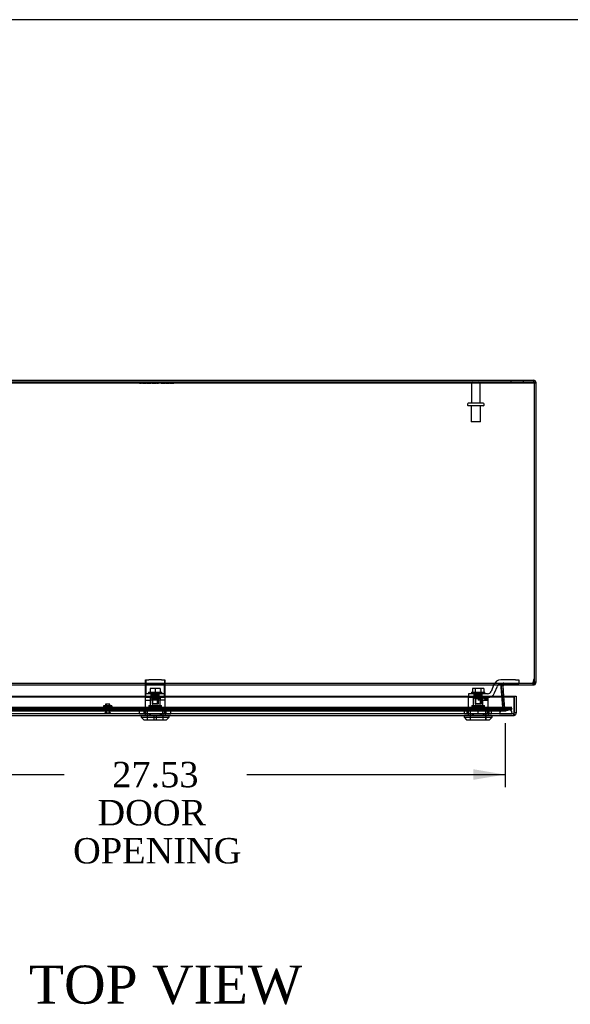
# Model space of a CAD drawing. Header units: inches. Extents: x 1 to 240, y -1 to 159.
# Tile 10 of 18: x 65 to 86, y 120 to 159. Entities that reach past the tile are written whole.
import ezdxf
from ezdxf.enums import TextEntityAlignment as Align
from ezdxf.lldxf.tags import DXFTag

# ---------------------------------------------------------------- set-up
doc = ezdxf.new("R2010")
doc.units = ezdxf.units.IN
doc.header["$MEASUREMENT"] = 0
for name, color, linetype in [('COM70220', 7, 'Continuous'), ('COM70700-5', 7, 'Continuous'), ('COM70702-9', 7, 'Continuous'), ('COM70703-4', 7, 'Continuous'), ('COM70705-9', 7, 'Continuous'), ('Default', 7, 'Continuous'), ('LOK10031', 7, 'Continuous'), ('LOK10031_CAM', 7, 'Continuous'), ('LOK10031_INSERT', 7, 'Continuous'), ('LOK10031_NUT', 7, 'Continuous'), ('LOK10031_SC', 7, 'Continuous'), ('NTS18118', 7, 'Continuous'), ('QLB20254', 7, 'Continuous'), ('STD26063', 7, 'Continuous'), ('STD26089', 7, 'Continuous')]:
    doc.layers.add(name, color=color, linetype=linetype)
doc.styles.add('SEACAD_Times_New_Roman', font='times.ttf')
tags = doc.linetypes.add('HIDDEN2', pattern=[0.1875, 0.125, -0.0625]).pattern_tags.tags
tags[6:7] = [DXFTag(74, 4), DXFTag(75, 0), DXFTag(340, '0'), DXFTag(46, 0.0), DXFTag(50, 0.0), DXFTag(44, 0.0), DXFTag(45, 0.0)]
tags[4:5] = [DXFTag(74, 4), DXFTag(75, 0), DXFTag(340, '0'), DXFTag(46, 0.0), DXFTag(50, 0.0), DXFTag(44, 0.0), DXFTag(45, 0.0)]
doc.dimstyles.new('HAMMOND_(STH_-_240x160)', dxfattribs={"dimtxt": 1, "dimasz": 1.25, "dimexe": 0.5, "dimexo": 0.5, "dimgap": 0.25, "dimtad": 0, "dimtih": 1, "dimtoh": 1, "dimzin": 0, "dimdsep": 46, "dimtxsty": 'SEACAD_Times_New_Roman', "dimblk1": '_SE_FILLED', "dimblk2": '_SE_FILLED', "dimsah": 1, "dimcen": 0.5, "dimadec": 0, "dimazin": 0, "dimtfac": 0.8, "dimtofl": 0, "dimtmove": 0, "dimatfit": 3, "dimfxl": 1, "dimtolj": 1, "dimtzin": 0, "dimarcsym": 0})

# ---------------------------------------------------------------- blocks, each defined once
blk = doc.blocks.new('SE3')
at = {"layer": 'COM70220', "color": 7, "linetype": 'HIDDEN2'}
for p, q in [((83.5, 132.122), (56.381, 132.122)), ((83.5, 131.876), (56.381, 131.876)), ((83.5, 131.874), (56.381, 131.874)), ((83.5, 131.873), (56.381, 131.873)), ((83.75, 132.122), (83.5, 132.122)), ((83.75, 131.876), (83.5, 131.876)), ((83.999, 131.874), (83.5, 131.874)), ((83.999, 131.873), (83.5, 131.873)), ((83.501, 131.874), (83.75, 131.876)), ((83.501, 131.873), (83.501, 131.874)), ((83.75, 131.876), (83.999, 131.874)), ((83.999, 131.874), (83.999, 131.873))]:
    blk.add_line(p, q, dxfattribs=at)
blk.add_arc((83.75, 131.872), 0.25, 0, 180, dxfattribs=at)
at = {"layer": 'COM70700-5', "color": 7, "linetype": 'Continuous'}
for p, q in [((55.049, 145.01), (84.833, 145.01)), ((84.833, 145.01), (84.833, 144.938)), ((55.049, 144.938), (84.833, 144.938)), ((84.869, 144.902), (84.941, 144.902)), ((84.941, 133.118), (84.941, 144.902)), ((83.638, 132.977), (83.582, 132.982)), ((83.638, 132.977), (83.638, 132.971)), ((83.652, 133.003), (83.648, 133.009)), ((83.654, 133.004), (83.651, 133.009)), ((83.654, 133.004), (83.652, 133.003)), ((83.674, 133.01), (83.654, 133.004)), ((84.817, 133.01), (84.833, 133.01)), ((84.833, 133.08), (84.833, 133.01)), ((84.867, 133.108), (84.869, 133.118)), ((84.867, 133.108), (84.936, 133.088)), ((84.869, 133.224), (84.869, 133.118)), ((84.941, 133.118), (84.869, 133.118)), ((84.936, 133.088), (84.941, 133.118)), ((83.569, 132.929), (83.571, 132.915)), ((83.574, 132.878), (83.601, 132.573)), ((83.638, 132.971), (83.575, 132.965)), ((83.673, 132.573), (83.638, 132.971))]:
    blk.add_line(p, q, dxfattribs=at)
at = {"layer": 'COM70700-5', "color": 7, "linetype": 'HIDDEN2'}
for p, q in [((83.941, 145.01), (83.941, 144.938)), ((84.441, 144.938), (84.441, 145.01)), ((83.582, 132.982), (83.566, 132.983)), ((83.566, 132.983), (83.566, 132.965)), ((83.615, 133.065), (83.609, 133.061)), ((83.648, 133.009), (83.609, 133.061)), ((83.652, 133.003), (83.609, 133.061)), ((83.651, 133.009), (83.615, 133.065)), ((83.674, 133.01), (83.674, 133.082)), ((83.695, 133.01), (83.695, 133.082)), ((84.833, 133.082), (84.817, 133.082)), ((84.833, 133.082), (84.833, 133.08)), ((84.867, 133.108), (84.936, 133.088)), ((83.575, 132.965), (83.566, 132.965)), ((83.566, 132.965), (83.569, 132.929)), ((83.571, 132.915), (83.574, 132.878)), ((83.601, 132.573), (83.642, 132.096)), ((83.714, 132.102), (83.673, 132.573)), ((83.714, 132.102), (83.642, 132.096)), ((83.642, 132.096), (83.645, 132.079)), ((83.715, 132.096), (83.645, 132.079)), ((83.73, 132.075), (83.689, 132.016)), ((83.714, 132.102), (83.715, 132.096)), ((83.715, 132.096), (83.73, 132.075)), ((83.73, 132.075), (83.75, 132.069)), ((83.75, 132.069), (83.759, 132.07)), ((83.75, 132.069), (83.75, 131.997)), ((83.75, 131.997), (83.778, 132.001)), ((83.964, 132.125), (83.759, 132.07)), ((83.759, 132.07), (83.778, 132.001)), ((83.778, 132.001), (83.982, 132.055)), ((83.964, 132.125), (83.982, 132.055))]:
    blk.add_line(p, q, dxfattribs=at)
at = {"layer": 'COM70700-5', "color": 7, "linetype": 'Continuous'}
for centre, radius, start, end in [((84.833, 144.902), 0.108, 0, 90), ((83.674, 132.974), 0.036, 126.8349, 175.3824), ((84.833, 133.118), 0.036, 270, 343.7612), ((84.833, 133.118), 0.108, 270, 343.7612)]:
    blk.add_arc(centre, radius, start, end, dxfattribs=at)
at = {"layer": 'COM70700-5', "color": 7, "linetype": 'HIDDEN2'}
for centre, radius, start, end in [((84.833, 144.902), 0.036, 0, 90), ((83.674, 132.974), 0.108, 126.8349, 175.3824), ((83.674, 132.974), 0.108, 90, 122.7769), ((83.75, 132.105), 0.108, 193.7843, 235.7899), ((83.75, 132.105), 0.108, 235.7898, 270)]:
    blk.add_arc(centre, radius, start, end, dxfattribs=at)
at = {"layer": 'COM70702-9', "color": 7, "linetype": 'HIDDEN2'}
for p, q in [((55.013, 144.94), (84.869, 144.94)), ((55.064, 133.082), (84.817, 133.082)), ((83.577, 132.974), (83.577, 132.974)), ((83.697, 133.082), (83.697, 133.01)), ((84.807, 133.082), (84.807, 133.01)), ((84.817, 133.082), (84.817, 133.01)), ((84.831, 133.103), (84.869, 133.255)), ((84.831, 133.103), (84.831, 133.072)), ((83.569, 132.933), (83.569, 132.927)), ((83.571, 132.907), (83.571, 132.913)), ((83.637, 132.125), (83.571, 132.907)), ((83.637, 132.131), (83.599, 132.573)), ((55.913, 132.129), (83.969, 132.129)), ((55.913, 132.059), (83.969, 132.059)), ((56.139, 132.073), (83.742, 132.073)), ((56.139, 132.001), (83.742, 132.001)), ((83.637, 132.125), (83.637, 132.131)), ((83.662, 132.105), (83.637, 132.131)), ((83.662, 132.099), (83.637, 132.125)), ((83.662, 132.105), (83.662, 132.099)), ((83.969, 132.129), (83.757, 132.074)), ((83.757, 132.074), (83.757, 132.004)), ((83.969, 132.059), (83.757, 132.004)), ((83.969, 132.059), (83.969, 132.129))]:
    blk.add_line(p, q, dxfattribs=at)
at = {"layer": 'COM70702-9', "color": 7, "linetype": 'Continuous'}
for p, q in [((55.013, 144.909), (84.869, 144.909)), ((84.869, 144.94), (84.869, 144.909)), ((84.869, 144.909), (84.869, 133.224)), ((55.064, 133.01), (84.817, 133.01)), ((84.831, 133.072), (84.869, 133.224)), ((83.599, 132.573), (83.571, 132.913)), ((83.575, 132.971), (83.575, 132.965))]:
    blk.add_line(p, q, dxfattribs=at)
for centre, end_param in [((83.697, 132.933), 3.297963), ((83.697, 132.927), 3.117013)]:
    blk.add_ellipse(centre, major_axis=(0.128, 0), ratio=0.996195, start_param=2.838142, end_param=end_param, dxfattribs=at)
at = {"layer": 'COM70702-9', "color": 7, "linetype": 'HIDDEN2'}
blk.add_ellipse((83.697, 132.927), major_axis=(0.128, 0), ratio=0.996195, start_param=3.117013, end_param=3.297963, dxfattribs=at)
for points, knots in [([(83.575, 132.965), (83.577, 132.977), (83.58, 132.99), (83.586, 133.013), (83.589, 133.024), (83.597, 133.042), (83.601, 133.05), (83.606, 133.056)], [0, 0, 0, 0, 0.125, 0.125, 0.25, 0.25, 0.375, 0.375, 0.375, 0.375]), ([(83.614, 133.065), (83.617, 133.067), (83.619, 133.069), (83.627, 133.074), (83.633, 133.077), (83.645, 133.08), (83.651, 133.081), (83.664, 133.082), (83.67, 133.082), (83.684, 133.082), (83.69, 133.082), (83.697, 133.082)], [0.4431704, 0.4431704, 0.4431704, 0.4431704, 0.5, 0.5, 0.625, 0.625, 0.75, 0.75, 0.875, 0.875, 1, 1, 1, 1]), ([(84.817, 133.082), (84.818, 133.082), (84.819, 133.083), (84.821, 133.084), (84.823, 133.086), (84.825, 133.09), (84.826, 133.092), (84.828, 133.097), (84.83, 133.1), (84.831, 133.103)], [0, 0, 0, 0, 0.25, 0.25, 0.5, 0.5, 0.75, 0.75, 1, 1, 1, 1]), ([(83.662, 132.105), (83.67, 132.1), (83.678, 132.095), (83.694, 132.086), (83.702, 132.082), (83.717, 132.076), (83.725, 132.074), (83.741, 132.072), (83.749, 132.072), (83.757, 132.074)], [0, 0, 0, 0, 0.25, 0.25, 0.5, 0.5, 0.75, 0.75, 1, 1, 1, 1]), ([(83.662, 132.099), (83.67, 132.084), (83.678, 132.068), (83.694, 132.041), (83.702, 132.029), (83.717, 132.011), (83.725, 132.005), (83.741, 131.999), (83.749, 132), (83.757, 132.004)], [0, 0, 0, 0, 0.25, 0.25, 0.5, 0.5, 0.75, 0.75, 1, 1, 1, 1])]:
    blk.add_open_spline(points, degree=3, knots=knots, dxfattribs=at)
at = {"layer": 'COM70702-9', "color": 7, "linetype": 'Continuous'}
for points, knots in [([(83.575, 132.971), (83.576, 132.972), (83.577, 132.974), (83.579, 132.978), (83.581, 132.981), (83.583, 132.984), (83.586, 132.987), (83.589, 132.99), (83.592, 132.993), (83.595, 132.995), (83.598, 132.997), (83.602, 132.999), (83.605, 133.001), (83.609, 133.003), (83.613, 133.004), (83.617, 133.005), (83.626, 133.007), (83.639, 133.009), (83.655, 133.01), (83.67, 133.01), (83.684, 133.01), (83.693, 133.01), (83.697, 133.01)], [0, 0, 0, 0, 0.026796, 0.053991, 0.081615, 0.109696, 0.138256, 0.167315, 0.196889, 0.226991, 0.257626, 0.288795, 0.320494, 0.352717, 0.385455, 0.418697, 0.452431, 0.582869, 0.718703, 0.811509, 0.905464, 1, 1, 1, 1]), ([(84.817, 133.01), (84.819, 133.01), (84.821, 133.016), (84.826, 133.038), (84.828, 133.054), (84.831, 133.072)], [0, 0, 0, 0, 0.5, 0.5, 1, 1, 1, 1])]:
    blk.add_open_spline(points, degree=3, knots=knots, dxfattribs=at)
at = {"layer": 'COM70703-4', "color": 7, "linetype": 'HIDDEN2'}
for p, q in [((84.833, 144.938), (84.869, 144.938)), ((83.567, 132.974), (83.568, 132.983)), ((83.567, 132.974), (83.567, 132.974)), ((83.568, 132.977), (83.568, 132.983)), ((83.609, 133.003), (83.609, 133.061)), ((83.616, 133.004), (83.616, 133.065)), ((84.866, 133.108), (84.866, 133.088)), ((83.642, 132.102), (83.566, 132.971)), ((55.917, 132.125), (83.964, 132.125)), ((55.917, 132.055), (83.964, 132.055)), ((56.131, 131.997), (83.75, 131.997)), ((56.137, 132.069), (83.75, 132.069)), ((83.642, 132.102), (83.642, 132.096)), ((83.646, 132.079), (83.642, 132.096)), ((83.689, 132.075), (83.646, 132.096)), ((83.646, 132.096), (83.646, 132.079)), ((83.696, 132.074), (83.689, 132.075)), ((83.689, 132.075), (83.689, 132.016)), ((83.696, 132.012), (83.689, 132.016)), ((83.75, 132.069), (83.696, 132.074)), ((83.696, 132.074), (83.696, 132.012)), ((83.759, 132.07), (83.759, 132.001)), ((83.964, 132.055), (83.759, 132.001)), ((83.964, 132.125), (83.964, 132.055))]:
    blk.add_line(p, q, dxfattribs=at)
at = {"layer": 'COM70703-4', "color": 7, "linetype": 'Continuous'}
blk.add_line((84.869, 133.118), (84.866, 133.088), dxfattribs=at)
at = {"layer": 'COM70703-4', "color": 7, "linetype": 'HIDDEN2'}
blk.add_open_spline([(84.866, 133.088), (84.863, 133.077), (84.86, 133.066), (84.855, 133.047), (84.852, 133.039), (84.847, 133.025), (84.844, 133.019), (84.838, 133.012), (84.835, 133.01), (84.833, 133.01)], degree=3, knots=[0, 0, 0, 0, 0.25, 0.25, 0.5, 0.5, 0.75, 0.75, 1, 1, 1, 1], dxfattribs=at)
at = {"layer": 'COM70705-9', "color": 7, "linetype": 'Continuous'}
for p, q in [((55.797, 132.573), (84.083, 132.573)), ((55.797, 132.542), (84.083, 132.542)), ((84.083, 132.573), (84.083, 131.908)), ((84.083, 132.573), (84.155, 132.573)), ((84.083, 132.573), (84.083, 132.542)), ((84.083, 131.862), (84.083, 132.542)), ((84.155, 132.573), (84.155, 131.908)), ((84.083, 131.806), (84.083, 131.908)), ((84.155, 131.908), (84.083, 131.908)), ((84.083, 131.806), (84.083, 131.906)), ((84.083, 131.862), (84.083, 131.805)), ((84.047, 131.8), (55.833, 131.8)), ((84.083, 131.806), (84.083, 131.806))]:
    blk.add_line(p, q, dxfattribs=at)
at = {"layer": 'COM70705-9', "color": 7, "linetype": 'HIDDEN2'}
for p, q in [((84.047, 131.872), (55.833, 131.872)), ((69.545, 131.872), (69.545, 131.87)), ((69.742, 131.872), (69.742, 131.8)), ((70.139, 131.872), (70.139, 131.8)), ((70.336, 131.872), (70.336, 131.87)), ((82.26, 131.872), (82.26, 131.87)), ((82.457, 131.872), (82.457, 131.8)), ((82.854, 131.872), (82.854, 131.8)), ((83.051, 131.872), (83.051, 131.87)), ((84.047, 131.872), (84.047, 131.8))]:
    blk.add_line(p, q, dxfattribs=at)
blk.add_arc((84.047, 131.908), 0.036, 270, 357.3202, dxfattribs=at)
at = {"layer": 'COM70705-9', "color": 7, "linetype": 'Continuous'}
for radius, start, end in [(0.036, 357.3202, 0), (0.108, 289.4712, 0), (0.108, 270, 289.4491)]:
    blk.add_arc((84.047, 131.908), radius, start, end, dxfattribs=at)
at = {"layer": 'COM70705-9', "color": 7, "linetype": 'HIDDEN2'}
blk.add_ellipse((84.047, 131.908), major_axis=(0.0396, 0), ratio=0.908294, start_param=4.712389, end_param=5.846853, dxfattribs=at)
at = {"layer": 'COM70705-9', "color": 7, "linetype": 'Continuous'}
blk.add_ellipse((84.047, 131.908), major_axis=(0.119, 0), ratio=0.908294, start_param=4.712389, end_param=5.019287, dxfattribs=at)
at = {"layer": 'LOK10031', "color": 7, "linetype": 'HIDDEN2'}
for p, q in [((69.548, 132.51), (69.564, 132.51)), ((69.548, 132.51), (69.548, 131.87)), ((69.548, 132.41), (69.747, 132.41)), ((69.69, 132.2), (70.19, 132.2)), ((69.69, 132.2), (69.69, 132.14)), ((69.747, 132.51), (69.747, 132.2)), ((69.94, 132.41), (69.747, 132.41)), ((69.82, 132.51), (69.94, 132.51)), ((69.94, 132.41), (69.94, 132.51)), ((70.333, 132.41), (69.94, 132.41)), ((70.134, 132.51), (70.134, 132.41)), ((70.134, 132.2), (70.134, 132.41)), ((70.19, 132.14), (70.19, 132.2)), ((70.333, 132.51), (70.314, 132.51)), ((70.333, 132.41), (70.333, 132.51)), ((70.333, 131.87), (70.333, 132.41)), ((82.766, 132.51), (82.263, 132.51)), ((82.263, 132.51), (82.263, 131.87)), ((82.405, 132.2), (82.905, 132.2)), ((82.405, 132.2), (82.405, 132.14)), ((82.462, 132.51), (82.462, 132.2)), ((82.655, 132.51), (82.655, 132.41)), ((82.849, 132.41), (82.655, 132.41)), ((82.849, 132.41), (82.849, 132.51)), ((82.849, 132.41), (83.048, 132.41)), ((82.849, 132.2), (82.849, 132.41)), ((82.905, 132.14), (82.905, 132.2)), ((83.048, 132.51), (83.029, 132.51)), ((83.048, 132.41), (83.048, 132.51)), ((83.048, 131.87), (83.048, 132.41)), ((69.545, 131.87), (69.545, 131.8)), ((69.545, 131.87), (69.709, 131.87)), ((69.625, 132.14), (70.255, 132.14)), ((69.625, 132.14), (69.625, 131.64)), ((69.709, 131.87), (69.709, 131.8)), ((69.709, 131.87), (70.171, 131.87)), ((70.171, 131.87), (70.171, 131.8)), ((70.171, 131.87), (70.336, 131.87)), ((70.255, 131.64), (70.255, 132.14)), ((70.336, 131.87), (70.336, 131.8)), ((82.26, 131.87), (82.26, 131.8)), ((82.26, 131.87), (82.424, 131.87)), ((82.34, 132.14), (82.97, 132.14)), ((82.34, 132.14), (82.34, 131.64)), ((82.424, 131.87), (82.424, 131.8)), ((82.424, 131.87), (82.886, 131.87)), ((82.886, 131.87), (82.886, 131.8)), ((82.886, 131.87), (83.051, 131.87)), ((82.97, 131.64), (82.97, 132.14)), ((83.051, 131.87), (83.051, 131.8))]:
    blk.add_line(p, q, dxfattribs=at)
at = {"layer": 'LOK10031', "color": 7, "linetype": 'Continuous'}
for p, q in [((69.39, 131.8), (69.39, 131.74)), ((69.39, 131.74), (70.49, 131.74)), ((69.39, 131.74), (69.49, 131.64)), ((69.49, 131.64), (70.39, 131.64)), ((70.39, 131.64), (70.49, 131.74)), ((70.49, 131.74), (70.49, 131.8)), ((82.105, 131.8), (82.105, 131.74)), ((82.105, 131.74), (83.205, 131.74)), ((82.105, 131.74), (82.205, 131.64)), ((82.205, 131.64), (83.105, 131.64)), ((83.105, 131.64), (83.205, 131.74)), ((83.205, 131.74), (83.205, 131.8))]:
    blk.add_line(p, q, dxfattribs=at)
at = {"layer": 'LOK10031_CAM', "color": 7, "linetype": 'HIDDEN2'}
for p, q in [((69.564, 133.06), (69.564, 133.21)), ((69.564, 133.21), (69.689, 133.21)), ((69.564, 132.966), (69.564, 133.06)), ((69.689, 133.06), (69.564, 133.06)), ((69.567, 133.21), (69.567, 133.023)), ((69.567, 133.023), (69.567, 132.754)), ((70.189, 133.21), (69.689, 133.21)), ((70.189, 133.06), (69.689, 133.06)), ((70.189, 133.21), (70.314, 133.21)), ((70.314, 133.06), (70.189, 133.06)), ((70.314, 133.21), (70.317, 133.21)), ((70.314, 133.21), (70.314, 133.06)), ((70.314, 133.06), (70.317, 133.06)), ((70.314, 132.966), (70.314, 133.06)), ((70.317, 133.21), (70.317, 133.023)), ((70.317, 133.023), (70.317, 132.754)), ((83.277, 133.023), (83.168, 132.754)), ((84.134, 133.21), (83.555, 133.21)), ((83.555, 133.06), (84.134, 133.06)), ((84.134, 133.21), (84.259, 133.21)), ((84.259, 133.06), (84.134, 133.06)), ((84.259, 133.21), (84.259, 133.06)), ((69.564, 132.698), (69.564, 132.966)), ((69.564, 132.51), (69.564, 132.698)), ((70.314, 132.66), (69.564, 132.66)), ((69.567, 132.754), (69.567, 132.66)), ((69.567, 132.51), (69.567, 132.66)), ((69.781, 132.51), (69.781, 132.66)), ((69.784, 132.625), (69.784, 132.66)), ((70.096, 132.51), (70.096, 132.66)), ((70.099, 132.51), (70.099, 132.66)), ((70.314, 132.698), (70.314, 132.966)), ((70.314, 132.51), (70.314, 132.698)), ((70.317, 132.66), (70.314, 132.66)), ((70.317, 132.754), (70.317, 132.66)), ((70.317, 132.66), (70.317, 132.51)), ((82.654, 132.66), (82.279, 132.66)), ((82.279, 132.66), (82.279, 132.51)), ((82.496, 132.51), (82.496, 132.66)), ((83.029, 132.66), (82.654, 132.66)), ((82.811, 132.51), (82.811, 132.66)), ((83.307, 132.698), (83.416, 132.966)), ((69.82, 132.51), (69.564, 132.51)), ((69.829, 132.48), (69.829, 132.51)), ((69.832, 132.48), (69.832, 132.51)), ((70.019, 132.45), (69.859, 132.45)), ((70.314, 132.51), (69.94, 132.51)), ((70.022, 132.45), (70.019, 132.45)), ((70.049, 132.48), (70.049, 132.51)), ((70.052, 132.48), (70.052, 132.51)), ((82.766, 132.51), (83.029, 132.51)), ((82.901, 132.48), (82.901, 132.51)), ((82.991, 132.45), (82.931, 132.45)), ((83.021, 132.48), (83.021, 132.51))]:
    blk.add_line(p, q, dxfattribs=at)
for centre, radius, start, end in [((83.555, 132.91), 0.3, 90, 157.9806), ((83.555, 132.91), 0.15, 90, 157.9806), ((83.029, 132.81), 0.15, 270, 337.9806), ((83.029, 132.81), 0.3, 270, 337.9806), ((69.859, 132.48), 0.03, 180, 270), ((69.862, 132.48), 0.03, 180, 270), ((70.019, 132.48), 0.03, 270, 0), ((70.022, 132.48), 0.03, 270, 0), ((82.931, 132.48), 0.03, 180, 270), ((82.991, 132.48), 0.03, 270, 0)]:
    blk.add_arc(centre, radius, start, end, dxfattribs=at)
at = {"layer": 'LOK10031_INSERT', "color": 7, "linetype": 'HIDDEN2'}
for p, q in [((69.826, 132.625), (69.784, 132.625)), ((69.784, 132.475), (69.784, 132.625)), ((69.822, 132.625), (69.822, 132.25)), ((69.826, 132.625), (69.826, 132.475)), ((69.826, 132.625), (70.055, 132.625)), ((69.842, 132.625), (69.842, 132.25)), ((70.039, 132.25), (70.039, 132.625)), ((70.096, 132.625), (70.055, 132.625)), ((70.055, 132.475), (70.055, 132.625)), ((70.058, 132.625), (70.058, 132.25)), ((82.541, 132.625), (82.499, 132.625)), ((82.499, 132.475), (82.499, 132.625)), ((82.537, 132.625), (82.537, 132.25)), ((82.541, 132.625), (82.541, 132.475)), ((82.541, 132.625), (82.77, 132.625)), ((82.557, 132.625), (82.557, 132.25)), ((82.754, 132.25), (82.754, 132.625)), ((82.811, 132.625), (82.77, 132.625)), ((82.77, 132.475), (82.77, 132.625)), ((82.773, 132.625), (82.773, 132.25)), ((69.747, 132.475), (69.784, 132.475)), ((69.747, 132.475), (69.747, 132.185)), ((69.822, 132.25), (69.842, 132.25)), ((69.826, 132.475), (70.055, 132.475)), ((70.039, 132.25), (69.842, 132.25)), ((70.058, 132.25), (70.039, 132.25)), ((70.096, 132.51), (70.096, 132.475)), ((70.134, 132.475), (70.096, 132.475)), ((70.134, 132.185), (70.134, 132.475)), ((82.499, 132.475), (82.462, 132.475)), ((82.462, 132.475), (82.462, 132.185)), ((82.537, 132.25), (82.557, 132.25)), ((82.541, 132.475), (82.77, 132.475)), ((82.754, 132.25), (82.557, 132.25)), ((82.773, 132.25), (82.754, 132.25)), ((82.811, 132.51), (82.811, 132.475)), ((82.811, 132.475), (82.849, 132.475)), ((82.849, 132.185), (82.849, 132.475)), ((69.628, 132.125), (70.253, 132.125)), ((69.628, 132.125), (69.628, 131.64)), ((69.69, 132.185), (70.19, 132.185)), ((69.69, 132.185), (69.69, 132.125)), ((70.19, 132.125), (70.19, 132.185)), ((70.253, 131.64), (70.253, 132.125)), ((82.343, 132.125), (82.968, 132.125)), ((82.343, 132.125), (82.343, 131.79)), ((82.405, 132.185), (82.905, 132.185)), ((82.405, 132.185), (82.405, 132.125)), ((82.905, 132.125), (82.905, 132.185)), ((82.968, 131.79), (82.968, 132.125)), ((69.98, 131.79), (69.9, 131.79)), ((69.9, 131.64), (69.9, 131.79)), ((69.98, 131.79), (69.98, 131.64)), ((82.345, 131.79), (82.343, 131.79)), ((82.345, 131.79), (82.345, 131.64)), ((82.965, 131.79), (82.345, 131.79)), ((82.965, 131.79), (82.968, 131.79)), ((82.965, 131.64), (82.965, 131.79))]:
    blk.add_line(p, q, dxfattribs=at)
at = {"layer": 'LOK10031_NUT', "color": 7, "linetype": 'HIDDEN2'}
for p, q in [((69.634, 132.072), (69.328, 132.072)), ((69.328, 131.857), (69.328, 132.072)), ((69.634, 131.857), (69.328, 131.857)), ((69.507, 131.857), (69.507, 132.072)), ((69.556, 132.072), (69.556, 131.857)), ((70.246, 132.072), (69.634, 132.072)), ((69.634, 131.857), (69.634, 132.072)), ((70.246, 131.857), (69.634, 131.857)), ((70.552, 132.072), (70.246, 132.072)), ((70.246, 131.857), (70.246, 132.072)), ((70.552, 131.857), (70.246, 131.857)), ((70.324, 131.857), (70.324, 132.072)), ((70.373, 131.857), (70.373, 132.072)), ((70.552, 131.857), (70.552, 132.072)), ((82.655, 132.072), (82.125, 132.072)), ((82.125, 131.857), (82.125, 132.072)), ((82.655, 131.857), (82.125, 131.857)), ((82.222, 131.857), (82.222, 132.072)), ((82.271, 132.072), (82.271, 131.857)), ((83.185, 132.072), (82.655, 132.072)), ((82.655, 131.857), (82.655, 132.072)), ((83.185, 131.857), (82.655, 131.857)), ((83.039, 131.857), (83.039, 132.072)), ((83.088, 131.857), (83.088, 132.072)), ((83.185, 131.857), (83.185, 132.072))]:
    blk.add_line(p, q, dxfattribs=at)
at = {"layer": 'LOK10031_SC', "color": 7, "linetype": 'HIDDEN2'}
for p, q in [((69.678, 132.73), (70.203, 132.73)), ((69.678, 132.73), (69.678, 132.66)), ((69.94, 132.867), (69.748, 132.867)), ((69.748, 132.867), (69.748, 132.73)), ((69.822, 132.66), (69.822, 132.285)), ((69.822, 132.66), (69.846, 132.66)), ((69.846, 132.285), (69.846, 132.66)), ((70.133, 132.867), (69.94, 132.867)), ((69.94, 132.867), (69.94, 132.73)), ((70.034, 132.285), (70.034, 132.66)), ((70.058, 132.66), (70.034, 132.66)), ((70.058, 132.285), (70.058, 132.66)), ((70.133, 132.867), (70.133, 132.73)), ((70.203, 132.66), (70.203, 132.73)), ((82.393, 132.73), (82.918, 132.73)), ((82.393, 132.73), (82.393, 132.66)), ((82.544, 132.867), (82.433, 132.867)), ((82.433, 132.867), (82.433, 132.73)), ((82.537, 132.66), (82.537, 132.285)), ((82.537, 132.66), (82.561, 132.66)), ((82.766, 132.867), (82.544, 132.867)), ((82.544, 132.867), (82.544, 132.73)), ((82.561, 132.285), (82.561, 132.66)), ((82.749, 132.285), (82.749, 132.66)), ((82.773, 132.66), (82.749, 132.66)), ((82.878, 132.867), (82.766, 132.867)), ((82.766, 132.867), (82.766, 132.73)), ((82.773, 132.285), (82.773, 132.66)), ((82.878, 132.867), (82.878, 132.73)), ((82.918, 132.66), (82.918, 132.73)), ((69.822, 132.285), (70.058, 132.285)), ((82.537, 132.285), (82.773, 132.285))]:
    blk.add_line(p, q, dxfattribs=at)
at = {"layer": 'NTS18118', "color": 7, "linetype": 'HIDDEN2'}
for p, q in [((67.887, 132.028), (67.912, 132.028)), ((67.887, 132.028), (67.887, 131.997)), ((67.887, 131.997), (68.255, 131.997)), ((67.992, 132.193), (67.912, 132.193)), ((67.912, 132.193), (67.912, 132.186)), ((67.912, 132.186), (67.992, 132.193)), ((67.912, 132.186), (67.912, 132.028)), ((67.912, 132.028), (68.071, 132.028)), ((67.989, 131.997), (67.989, 132.193)), ((68.151, 132.193), (67.992, 132.193)), ((67.992, 132.193), (68.071, 132.186)), ((68.006, 132.193), (68.006, 131.997)), ((68.071, 132.186), (68.151, 132.193)), ((68.071, 132.186), (68.071, 132.028)), ((68.071, 132.028), (68.231, 132.028)), ((68.136, 131.997), (68.136, 132.193)), ((68.231, 132.193), (68.151, 132.193)), ((68.151, 132.193), (68.231, 132.186)), ((68.153, 131.997), (68.153, 132.193)), ((68.231, 132.186), (68.231, 132.193)), ((68.231, 132.186), (68.231, 132.028)), ((68.255, 132.028), (68.231, 132.028)), ((68.255, 131.997), (68.255, 132.028))]:
    blk.add_line(p, q, dxfattribs=at)
at = {"layer": 'QLB20254', "color": 7, "linetype": 'HIDDEN2'}
for p, q in [((68.941, 144.908), (68.941, 144.938)), ((69.316, 144.908), (68.941, 144.908)), ((69.185, 144.909), (69.185, 144.897)), ((69.216, 144.909), (69.216, 144.897)), ((69.294, 144.898), (69.294, 144.908)), ((69.307, 144.908), (69.294, 144.908)), ((69.302, 144.898), (69.302, 144.908)), ((70.566, 144.908), (69.316, 144.908)), ((69.321, 144.898), (69.403, 144.898)), ((69.324, 144.898), (69.324, 144.908)), ((69.345, 144.898), (69.345, 144.908)), ((69.349, 144.898), (69.349, 144.908)), ((69.369, 144.898), (69.369, 144.908)), ((69.372, 144.897), (69.372, 144.909)), ((69.398, 144.898), (69.398, 144.908)), ((69.403, 144.897), (69.403, 144.909)), ((69.407, 144.898), (69.407, 144.908)), ((69.442, 144.898), (69.442, 144.908)), ((69.442, 144.898), (69.472, 144.898)), ((69.472, 144.898), (69.472, 144.908)), ((69.472, 144.898), (69.584, 144.898)), ((69.584, 144.898), (69.584, 144.908)), ((69.618, 144.898), (69.618, 144.908)), ((69.618, 144.898), (69.779, 144.898)), ((69.648, 144.898), (69.648, 144.908)), ((69.748, 144.898), (69.748, 144.908)), ((69.75, 144.897), (69.75, 144.909)), ((69.76, 144.897), (69.76, 144.909)), ((69.779, 144.897), (69.779, 144.909)), ((69.791, 144.897), (69.791, 144.909)), ((69.817, 144.898), (69.817, 144.908)), ((69.822, 144.898), (69.822, 144.908)), ((69.822, 144.898), (69.967, 144.898)), ((69.851, 144.898), (69.851, 144.908)), ((69.856, 144.898), (69.856, 144.908)), ((69.939, 144.897), (69.939, 144.909)), ((69.967, 144.897), (69.967, 144.909)), ((69.968, 144.898), (69.968, 144.908)), ((69.999, 144.909), (69.999, 144.897)), ((69.999, 144.898), (70.073, 144.898)), ((70.027, 144.909), (70.027, 144.897)), ((70.073, 144.898), (70.073, 144.908)), ((70.147, 144.898), (70.073, 144.898)), ((70.119, 144.897), (70.119, 144.909)), ((70.147, 144.897), (70.147, 144.909)), ((70.171, 144.898), (70.171, 144.908)), ((70.177, 144.898), (70.177, 144.908)), ((70.177, 144.898), (70.322, 144.898)), ((70.205, 144.898), (70.205, 144.908)), ((70.21, 144.898), (70.21, 144.908)), ((70.293, 144.897), (70.293, 144.909)), ((70.322, 144.897), (70.322, 144.909)), ((70.322, 144.898), (70.322, 144.908)), ((70.352, 144.898), (70.352, 144.908)), ((70.352, 144.898), (70.357, 144.898)), ((70.357, 144.898), (70.357, 144.908)), ((70.357, 144.898), (70.379, 144.898)), ((70.379, 144.898), (70.379, 144.908)), ((70.379, 144.898), (70.492, 144.898)), ((70.381, 144.898), (70.381, 144.908)), ((70.384, 144.898), (70.384, 144.908)), ((70.389, 144.898), (70.389, 144.908)), ((70.401, 144.898), (70.401, 144.908)), ((70.473, 144.897), (70.473, 144.909)), ((70.492, 144.898), (70.492, 144.908)), ((70.503, 144.898), (70.5, 144.898)), ((70.503, 144.897), (70.503, 144.909)), ((70.521, 144.898), (70.521, 144.908)), ((70.521, 144.898), (70.624, 144.898)), ((70.548, 144.898), (70.548, 144.908)), ((70.579, 144.908), (70.548, 144.908)), ((70.941, 144.908), (70.566, 144.908)), ((70.619, 144.898), (70.619, 144.908)), ((70.619, 144.898), (70.619, 144.908)), ((70.624, 144.898), (70.624, 144.908)), ((70.624, 144.898), (70.647, 144.898)), ((70.647, 144.898), (70.647, 144.908)), ((70.647, 144.898), (70.678, 144.898)), ((70.678, 144.898), (70.678, 144.908)), ((70.941, 144.908), (70.941, 144.938))]:
    blk.add_line(p, q, dxfattribs=at)
at = {"layer": 'STD26063', "color": 7, "linetype": 'HIDDEN2'}
for p, q in [((68.153, 132.247), (67.989, 132.247)), ((67.989, 132.247), (67.989, 131.903)), ((68.008, 132.247), (68.008, 131.903)), ((68.134, 132.247), (68.134, 131.903)), ((68.153, 131.903), (68.153, 132.247)), ((68.196, 131.903), (67.946, 131.903)), ((67.946, 131.903), (67.946, 131.872)), ((68.196, 131.872), (68.196, 131.903))]:
    blk.add_line(p, q, dxfattribs=at)
at = {"layer": 'STD26089', "color": 7, "linetype": 'HIDDEN2'}
for p, q in [((82.4, 144.878), (82.4, 144.101)), ((82.732, 144.101), (82.732, 144.878)), ((82.241, 144.071), (82.241, 144.031)), ((82.861, 144.101), (82.271, 144.101)), ((82.861, 144.001), (82.271, 144.001)), ((82.378, 144.001), (82.378, 143.376)), ((82.753, 143.376), (82.753, 144.001)), ((82.891, 144.031), (82.891, 144.071)), ((82.753, 143.376), (82.378, 143.376))]:
    blk.add_line(p, q, dxfattribs=at)
for centre, radius, start, end in [((82.46, 144.878), 0.06, 90, 180), ((82.672, 144.878), 0.06, 0, 90), ((82.271, 144.071), 0.03, 90, 180), ((82.271, 144.031), 0.03, 180, 270), ((82.861, 144.071), 0.03, 0, 90), ((82.861, 144.031), 0.03, 270, 0)]:
    blk.add_arc(centre, radius, start, end, dxfattribs=at)
blk = doc.blocks.new('DMBLK668')
at = {"layer": 'Default', "linetype": 'Continuous', "transparency": 16777216}
for points in [[(57.442, 129.274), (57.442, 129.691), (56.192, 129.482)], [(82.468, 129.274), (83.718, 129.482), (82.468, 129.691)]]:
    blk.add_hatch(color=7, dxfattribs=at).paths.add_polyline_path(points)
at = {"layer": 'Default', "color": 7, "linetype": 'Continuous', "transparency": 16777216}
for p, q in [((56.192, 131.516), (56.192, 128.982)), ((83.718, 131.502), (83.718, 128.982)), ((56.192, 129.482), (66.359, 129.482)), ((73.552, 129.482), (83.718, 129.482))]:
    blk.add_line(p, q, dxfattribs=at)
at = {"layer": 'Default', "color": 7, "linetype": 'Continuous', "transparency": 16777216, "style": 'SEACAD_Times_New_Roman'}
for s, p in [('27.53', (68.249, 129.982)), ('DOOR ', (67.668, 128.482)), ('OPENING', (66.709, 126.982))]:
    blk.add_text(s, height=1, dxfattribs=at).set_placement(p, align=Align.TOP_LEFT)
blk = doc.blocks.new('_SE_FILLED')
at = {"color": 0}
blk.add_line((0, 0), (-1, 0), dxfattribs=at)
blk.add_solid([(0, 0), (-1, -0.1665), (-1, 0.1665), (0, 0)], dxfattribs=at)
blk = doc.blocks.new('BORDER')
at = {"layer": 'Default', "color": 7, "linetype": 'Continuous'}
blk.add_line((0, 27.86), (-41.86, 27.86), dxfattribs=at)

msp = doc.modelspace()

# ---------------------------------------------------------------- block references
at = {"layer": 'Default', "color": 7, "xscale": 5.7, "yscale": 5.7, "zscale": 5.7}
msp.add_blockref('BORDER', (239.562, 0.401), dxfattribs=at)
at = {"layer": 'Default'}
msp.add_blockref('SE3', (0, 0), dxfattribs=at)

# ---------------------------------------------------------------- texts
at = {"layer": 'Default', "color": 7, "linetype": 'Continuous', "style": 'SEACAD_Times_New_Roman'}
msp.add_text('TOP VIEW', height=1.5, dxfattribs=at).set_placement((64.97, 121.962), align=Align.TOP_LEFT)

# ---------------------------------------------------------------- dimensions: what is measured, and where the dimension line sits
at = {"layer": 'Default', "color": 7, "linetype": 'Continuous'}
dim = msp.add_linear_dim(base=(56.192, 129.482), p1=(56.192, 132.016), p2=(83.718, 132.002), angle=359.971, text='\\A1;<>\\PDOOR \\XOPENING', dimstyle='HAMMOND_(STH_-_240x160)', dxfattribs=at)
dim.commit()
dim.dimension.update_dxf_attribs({"geometry": 'DMBLK668', "text_midpoint": (69.955, 129.482), "dimtype": 161})

doc.saveas('drawing.dxf')
